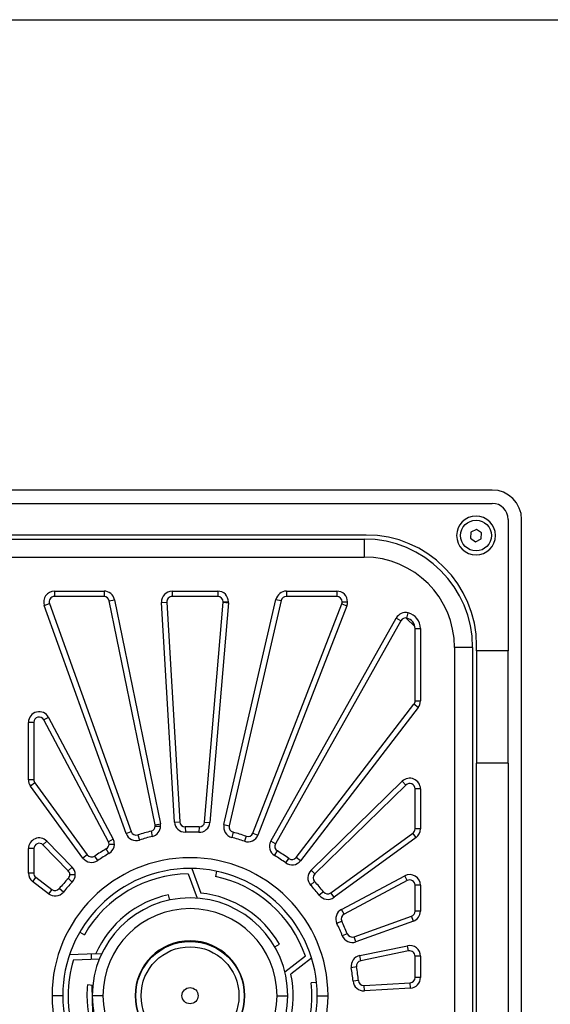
# Model space of a CAD drawing. Header units: millimetres. Extents: x 8 to 415, y 1 to 292.
# Tile 5 of 7: x 91 to 130, y 218 to 292. Entities that reach past the tile are written whole.
import ezdxf

# ---------------------------------------------------------------- set-up
doc = ezdxf.new("R2010")
doc.units = ezdxf.units.MM

msp = doc.modelspace()

# ---------------------------------------------------------------- linework, layer by layer
at = {"color": 7, "linetype": 'Continuous', "lineweight": 25}
for p, q in [((20, 292), (415, 292)), ((125.9143, 256.8899), (70.1143, 256.8899)), ((70.1143, 255.8899), (125.9143, 255.8899)), ((127.1143, 254.6899), (127.1143, 244.8899)), ((128.1143, 166.8899), (128.1143, 254.6899)), ((124.3307, 253.7471), (124.2998, 253.2862)), ((124.7452, 253.9508), (124.3307, 253.7471)), ((125.1289, 253.6936), (124.7452, 253.9508)), ((125.098, 253.2327), (125.1289, 253.6936)), ((79.3643, 253.2299), (116.3643, 253.2299)), ((116.5143, 253.5299), (79.5143, 253.5299)), ((116.3643, 253.2299), (116.3643, 251.8799)), ((124.2998, 253.2862), (124.6834, 253.0291)), ((124.6834, 253.0291), (125.098, 253.2327)), ((79.3643, 251.8799), (116.3643, 251.8799)), ((93.241, 249.3399), (96.9449, 249.3399)), ((93.241, 249.3399), (93.241, 248.9399)), ((96.9449, 249.3399), (96.9449, 248.9399)), ((102.0319, 249.3399), (105.4359, 249.3399)), ((102.0319, 249.3399), (102.0319, 248.9399)), ((105.4359, 249.3399), (105.4359, 248.9399)), ((110.5569, 249.3399), (110.5569, 248.9399)), ((110.5569, 249.3399), (114.3222, 249.3399)), ((114.3222, 249.3399), (114.3222, 248.9399)), ((96.9449, 248.9399), (93.241, 248.9399)), ((97.3368, 248.62), (97.7287, 248.7002)), ((100.7581, 231.8865), (97.3368, 248.62)), ((97.7287, 248.7002), (101.15, 231.9667)), ((101.2333, 248.4928), (101.6326, 248.5164)), ((102.1994, 232.1042), (101.2333, 248.4928)), ((101.6326, 248.5164), (102.5987, 232.1277)), ((105.4359, 248.9399), (102.0319, 248.9399)), ((104.4548, 232.1045), (105.8345, 248.5064)), ((106.2331, 248.4729), (104.8534, 232.0709)), ((105.8345, 248.5064), (106.2331, 248.4729)), ((105.8359, 248.5399), (106.2359, 248.5399)), ((105.899, 231.9072), (109.7774, 248.7197)), ((110.1672, 248.6298), (106.2888, 231.8173)), ((109.7774, 248.7197), (110.1672, 248.6298)), ((114.3222, 248.9399), (110.5569, 248.9399)), ((114.7222, 248.5399), (115.1222, 248.5399)), ((92.488, 248.2697), (92.8645, 248.4048)), ((98.5941, 231.2508), (92.488, 248.2697)), ((92.8645, 248.4048), (98.9706, 231.3859)), ((108.0632, 231.2721), (114.6952, 248.3954)), ((115.0682, 248.251), (108.4362, 231.1276)), ((114.6952, 248.3954), (115.0682, 248.251)), ((119.5491, 247.3266), (119.6415, 247.7158)), ((109.3933, 230.6759), (118.7594, 247.3296)), ((119.1081, 247.1335), (109.742, 230.4799)), ((119.1081, 247.1335), (118.7594, 247.3296)), ((120.1515, 246.6909), (119.5083, 247.3341)), ((120.1643, 246.5482), (120.5643, 246.5482)), ((120.1643, 241.142), (120.1643, 246.5482)), ((120.5643, 246.5482), (120.5643, 241.142)), ((123.1043, 245.1399), (123.1043, 176.1399)), ((124.4543, 245.1399), (123.1043, 245.1399)), ((124.4543, 245.1399), (124.4543, 176.1399)), ((124.7543, 244.8899), (124.7543, 245.2899)), ((127.1143, 244.8899), (124.7543, 244.8899)), ((124.7543, 244.8899), (124.7543, 236.4899)), ((127.1143, 236.4899), (127.1143, 244.8899)), ((120.1643, 241.142), (120.5643, 241.142)), ((111.2909, 229.4568), (120.0815, 240.8983)), ((120.3987, 240.6546), (111.6081, 229.2131)), ((120.3987, 240.6546), (120.0815, 240.8983)), ((92.8089, 239.9139), (92.4554, 239.7266)), ((97.2726, 230.636), (92.4554, 239.7266)), ((92.8089, 239.9139), (97.626, 230.8233)), ((91.302, 235.2628), (91.302, 239.5393)), ((91.702, 239.5393), (91.302, 239.5393)), ((91.702, 239.5393), (91.702, 235.2628)), ((124.7543, 185.0899), (124.7543, 236.4899)), ((127.1143, 236.4899), (124.7543, 236.4899)), ((127.1143, 236.4899), (127.1143, 185.0899)), ((91.702, 235.2628), (91.302, 235.2628)), ((91.7788, 235.0271), (91.4556, 234.7914)), ((95.3753, 229.4163), (91.4556, 234.7914)), ((91.7788, 235.0271), (95.6985, 229.652)), ((112.3992, 228.5101), (119.2058, 235.1483)), ((119.485, 234.862), (112.6785, 228.2237)), ((119.485, 234.862), (119.2058, 235.1483)), ((120.5643, 234.5756), (120.1643, 234.5756)), ((120.1643, 231.5944), (120.1643, 234.5756)), ((120.5643, 234.5756), (120.5643, 231.5944)), ((100.7581, 231.8865), (101.15, 231.9667)), ((100.7662, 231.8064), (101.1662, 231.8064)), ((102.1994, 232.1042), (102.5987, 232.1277)), ((103.0093, 231.7514), (103.0205, 231.3515)), ((104.035, 231.7385), (104.0137, 231.3391)), ((104.4548, 232.1045), (104.8534, 232.0709)), ((105.899, 231.9072), (106.2888, 231.8173)), ((120.5643, 231.5944), (120.1643, 231.5944)), ((97.626, 230.8233), (97.2726, 230.636)), ((98.5941, 231.2508), (98.9706, 231.3859)), ((99.4706, 231.1405), (99.594, 230.76)), ((100.4584, 231.4172), (100.5505, 231.0279)), ((106.5767, 231.3406), (106.4749, 230.9538)), ((107.5573, 231.0393), (107.4243, 230.662)), ((108.0632, 231.2721), (108.4362, 231.1276)), ((113.8764, 226.8057), (120, 231.2713)), ((120.2357, 230.9481), (114.1121, 226.4825)), ((120.2357, 230.9481), (120, 231.2713)), ((91.302, 228.2973), (91.302, 230.1149)), ((91.702, 230.1149), (91.302, 230.1149)), ((91.702, 230.1149), (91.702, 228.2973)), ((92.6747, 230.6735), (92.3884, 230.3942)), ((94.2805, 228.4541), (92.3884, 230.3942)), ((92.6747, 230.6735), (94.5669, 228.7333)), ((97.3152, 229.7536), (97.1172, 230.1012)), ((97.3191, 230.4487), (97.7191, 230.4487)), ((109.742, 230.4799), (109.3933, 230.6759)), ((95.6985, 229.652), (95.3753, 229.4163)), ((96.473, 229.2271), (96.2473, 229.5574)), ((109.6772, 229.5989), (109.8839, 229.9413)), ((110.506, 229.0514), (110.7399, 229.376)), ((111.6081, 229.2131), (111.2909, 229.4568)), ((94.5669, 228.7333), (94.2805, 228.4541)), ((103.5047, 228.6389), (104.1751, 226.7971)), ((91.702, 228.2973), (91.302, 228.2973)), ((91.8583, 227.9801), (91.6146, 227.6629)), ((91.8583, 227.9801), (93.0474, 227.0665)), ((94.57, 227.6195), (94.2821, 227.8971)), ((94.3941, 228.1748), (94.7941, 228.1748)), ((103.2247, 228.2388), (103.8862, 226.4212)), ((105.3395, 228.4323), (105.2563, 228.0411)), ((112.6785, 228.2237), (112.3992, 228.5101)), ((114.6731, 225.5851), (119.3897, 228.0845)), ((119.577, 227.731), (119.3897, 228.0845)), ((92.8037, 226.7493), (91.6146, 227.6629)), ((93.9102, 226.877), (93.6007, 227.1303)), ((112.6629, 227.667), (112.3681, 227.3967)), ((119.577, 227.731), (114.8604, 225.2317)), ((120.5643, 227.3776), (120.1643, 227.3776)), ((120.1643, 225.449), (120.1643, 227.3776)), ((120.5643, 227.3776), (120.5643, 225.449)), ((93.0474, 227.0665), (92.8037, 226.7493)), ((101.8466, 226.2804), (101.7634, 226.6716)), ((113.3249, 226.8834), (113.0091, 226.6379)), ((114.1121, 226.4825), (113.8764, 226.8057)), ((114.8604, 225.2317), (114.6731, 225.5851)), ((115.6103, 223.5336), (119.8994, 225.0725)), ((120.0345, 224.696), (119.8994, 225.0725)), ((120.5643, 225.449), (120.1643, 225.449)), ((114.6886, 224.7019), (114.3296, 224.5255)), ((120.0345, 224.696), (115.7454, 223.1571)), ((95.1371, 223.8899), (95.4835, 223.6899)), ((115.103, 223.7635), (114.7309, 223.6169)), ((115.7454, 223.1571), (115.6103, 223.5336)), ((109.6863, 222.7899), (110.0327, 222.9899)), ((116.0308, 222.138), (119.6041, 222.8686)), ((119.6842, 222.4767), (119.6041, 222.8686)), ((94.3737, 222.2088), (96.3324, 222.2772)), ((96.7696, 222.2704), (95.9814, 222.25)), ((95.9814, 222.25), (95.9914, 221.865)), ((111.9748, 222.0845), (110.4505, 220.8936)), ((116.1109, 221.7461), (116.0308, 222.138)), ((119.6842, 222.4767), (116.1109, 221.7461)), ((120.1643, 220.5074), (120.1643, 222.0848)), ((120.5643, 222.0848), (120.1643, 222.0848)), ((120.5643, 222.0848), (120.5643, 220.5074)), ((94.6676, 221.8188), (96.6006, 221.8863)), ((112.4418, 221.9417), (110.8973, 220.735)), ((115.7969, 221.2861), (115.4027, 221.2181)), ((96.1043, 219.903), (95.7065, 219.9448)), ((96.042, 219.9095), (96.1301, 216.5025)), ((112.8123, 220.1329), (112.4145, 220.0911)), ((115.9302, 220.269), (115.5318, 220.2332)), ((116.3521, 219.9055), (119.7879, 220.1081)), ((116.3756, 219.5062), (116.3521, 219.9055)), ((119.8114, 219.7088), (119.7879, 220.1081)), ((120.5643, 220.5074), (120.1643, 220.5074)), ((93.8643, 219.1399), (93.0643, 219.1399)), ((96.8643, 219.1399), (96.0643, 219.1399)), ((109.8643, 219.1399), (110.6643, 219.1399)), ((112.8643, 219.1399), (113.6643, 219.1399)), ((119.8114, 219.7088), (116.3756, 219.5062))]:
    msp.add_line(p, q, dxfattribs=at)
for centre, radius in [((124.7143, 253.4899), 1.15), ((103.3643, 219.1399), 4.05), ((103.3643, 219.1399), 3.65), ((103.3643, 219.1399), 0.6)]:
    msp.add_circle(centre, radius, dxfattribs=at)
for centre, radius, start, end in [((125.9143, 254.6899), 2.2, 0, 90), ((125.9143, 254.6899), 1.2, 0, 90), ((124.7143, 253.4899), 1.45, 0, 180), ((116.3643, 245.1399), 8.09, 0, 90), ((116.5143, 245.2899), 8.24, 0, 90), ((124.7143, 253.4899), 1.45, 180, 0), ((116.3643, 245.1399), 6.74, 0, 90), ((93.241, 248.5399), 0.8, 90, 199.737255), ((96.9449, 248.5399), 0.8, 11.555436, 90), ((102.0319, 248.5399), 0.8, 90, 183.373618), ((105.4359, 248.5399), 0.8, 0, 90), ((110.5569, 248.5399), 0.8, 90, 167.009982), ((114.3222, 248.5399), 0.8, 0, 90), ((93.241, 248.5399), 0.4, 90, 199.737255), ((96.9449, 248.5399), 0.4, 11.555436, 90), ((102.0319, 248.5399), 0.4, 90, 183.373618), ((105.4359, 248.5399), 0.4, 0, 90), ((105.4359, 248.5399), 0.4, 355.1918, 0), ((105.4359, 248.5399), 0.8, 355.1918, 0), ((110.5569, 248.5399), 0.4, 90, 167.009982), ((114.3222, 248.5399), 0.4, 0, 90), ((114.3222, 248.5399), 0.4, 338.828164, 0), ((114.3222, 248.5399), 0.8, 338.828164, 0), ((119.4567, 246.9374), 0.8, 76.643917, 150.646346), ((119.3643, 246.5482), 1.2, 0, 76.643917), ((119.4567, 246.9374), 0.4, 76.643917, 150.646346), ((119.3643, 246.5482), 0.8, 0, 76.643917), ((119.7643, 241.142), 0.4, 322.464527, 0), ((119.7643, 241.142), 0.8, 322.464527, 0), ((92.102, 239.5393), 0.8, 27.919073, 180), ((92.102, 239.5393), 0.4, 27.919073, 180), ((92.102, 235.2628), 0.8, 180, 216.100891), ((92.102, 235.2628), 0.4, 180, 216.100891), ((119.7643, 234.5756), 0.8, 0, 134.282709), ((119.7643, 234.5756), 0.4, 0, 134.282709), ((100.3662, 231.8064), 0.4, 283.316429, 0), ((100.3662, 231.8064), 0.8, 283.316429, 0), ((100.3662, 231.8064), 0.4, 0, 11.555436), ((100.3662, 231.8064), 0.8, 0, 11.555436), ((102.998, 232.1512), 0.8, 183.373618, 271.612626), ((102.998, 232.1512), 0.4, 183.373618, 271.612626), ((103.3643, 219.1399), 12.6165, 86.952793, 91.612626), ((104.0563, 232.138), 0.8, 266.952793, 355.1918), ((104.0563, 232.138), 0.4, 266.952793, 355.1918), ((106.6786, 231.7274), 0.8, 167.009982, 255.248989), ((106.6786, 231.7274), 0.4, 167.009982, 255.248989), ((119.7643, 231.5944), 0.4, 306.100891, 0), ((119.7643, 231.5944), 0.8, 306.100891, 0), ((92.102, 230.1149), 0.8, 44.282709, 180), ((96.9191, 230.4487), 0.8, 0, 27.919073), ((99.3471, 231.521), 0.8, 199.737255, 287.976262), ((99.3471, 231.521), 0.4, 199.737255, 287.976262), ((103.3643, 219.1399), 12.6165, 103.316429, 107.976262), ((103.3643, 219.1399), 12.2165, 103.316429, 107.976262), ((103.3643, 219.1399), 12.2165, 86.952793, 91.612626), ((103.3643, 219.1399), 12.2165, 70.589156, 75.248989), ((103.3643, 219.1399), 12.6165, 70.589156, 75.248989), ((107.6902, 231.4165), 0.8, 250.589156, 338.828164), ((107.6902, 231.4165), 0.4, 250.589156, 338.828164), ((92.102, 230.1149), 0.4, 44.282709, 180), ((103.3643, 219.1399), 12.6165, 119.680065, 124.339899), ((96.9191, 230.4487), 0.4, 299.680065, 0), ((96.9191, 230.4487), 0.4, 0, 27.919073), ((96.9191, 230.4487), 0.8, 299.680065, 0), ((110.0906, 230.2838), 0.8, 150.646346, 238.885353), ((110.0906, 230.2838), 0.4, 150.646346, 238.885353), ((103.3643, 219.1399), 10.3, 0, 180), ((96.0217, 229.8877), 0.8, 216.100891, 304.339899), ((96.0217, 229.8877), 0.4, 216.100891, 304.339899), ((103.3643, 219.1399), 12.2165, 119.680065, 124.339899), ((103.3643, 219.1399), 12.2165, 54.22552, 58.885353), ((103.3643, 219.1399), 12.6165, 54.22552, 58.885353), ((110.9737, 229.7005), 0.4, 234.22552, 322.464527), ((103.3643, 219.1399), 9.5, 0, 180), ((93.9941, 228.1748), 0.8, 0, 44.282709), ((110.9737, 229.7005), 0.8, 234.22552, 322.464527), ((92.102, 228.2973), 0.8, 180, 232.464527), ((92.102, 228.2973), 0.4, 180, 232.464527), ((103.3643, 219.1399), 12.6165, 136.043702, 140.703535), ((93.9941, 228.1748), 0.4, 0, 44.282709), ((93.9941, 228.1748), 0.4, 316.043702, 0), ((93.9941, 228.1748), 0.8, 316.043702, 0), ((103.3643, 219.1399), 9.1, 90.879314, 150), ((103.3643, 219.1399), 9.1, 18.879314, 78), ((112.9577, 227.9374), 0.8, 134.282709, 222.521717), ((112.9577, 227.9374), 0.4, 134.282709, 222.521717), ((119.7643, 227.3776), 0.8, 0, 117.919073), ((93.2911, 227.3837), 0.4, 232.464527, 320.703535), ((103.3643, 219.1399), 12.2165, 136.043702, 140.703535), ((103.3643, 219.1399), 12.2165, 37.861884, 42.521717), ((103.3643, 219.1399), 12.6165, 37.861884, 42.521717), ((119.7643, 227.3776), 0.4, 0, 117.919073), ((93.2911, 227.3837), 0.8, 232.464527, 320.703535), ((103.3643, 219.1399), 7.3, 0, 180), ((103.3643, 219.1399), 7.7, 102, 155.955869), ((103.3643, 219.1399), 7.7, 30, 83.955869), ((113.6407, 227.1289), 0.8, 217.861884, 306.100891), ((113.6407, 227.1289), 0.4, 217.861884, 306.100891), ((103.3643, 219.1399), 6.5, 0, 180), ((115.0477, 224.8782), 0.8, 117.919073, 206.15808), ((115.0477, 224.8782), 0.4, 117.919073, 206.15808), ((119.7643, 225.449), 0.4, 289.737255, 0), ((119.7643, 225.449), 0.8, 289.737255, 0), ((103.3643, 219.1399), 12.2165, 21.498247, 26.15808), ((103.3643, 219.1399), 12.6165, 21.498247, 26.15808), ((115.4752, 223.9101), 0.8, 201.498247, 289.737255), ((115.4752, 223.9101), 0.4, 201.498247, 289.737255), ((103.3643, 219.1399), 4.1, 0, 180), ((119.7643, 222.0848), 0.8, 0, 101.555436), ((116.1911, 221.3542), 0.8, 101.555436, 189.794444), ((119.7643, 222.0848), 0.4, 0, 101.555436), ((103.3643, 219.1399), 9.1, 162.879314, 180), ((116.1911, 221.3542), 0.4, 101.555436, 189.794444), ((103.3643, 219.1399), 12.6165, 5.134611, 9.794444), ((103.3643, 219.1399), 7.7, 318, 11.955869), ((103.3643, 219.1399), 12.2165, 5.134611, 9.794444), ((103.3643, 219.1399), 7.7, 174, 180), ((103.3643, 219.1399), 9.1, 306.879314, 6), ((116.3286, 220.3048), 0.8, 185.134611, 273.373618), ((116.3286, 220.3048), 0.4, 185.134611, 273.373618), ((119.7643, 220.5074), 0.4, 273.373618, 0), ((119.7643, 220.5074), 0.8, 273.373618, 0), ((103.3643, 219.1399), 10.3, 180, 0), ((103.3643, 219.1399), 9.5, 180, 0), ((103.3643, 219.1399), 9.1, 180, 222), ((103.3643, 219.1399), 7.7, 180, 227.955869), ((103.3643, 219.1399), 7.3, 180, 0), ((103.3643, 219.1399), 6.5, 180, 0), ((103.3643, 219.1399), 4.1, 180, 0)]:
    msp.add_arc(centre, radius, start, end, dxfattribs=at)

doc.saveas('drawing.dxf')
